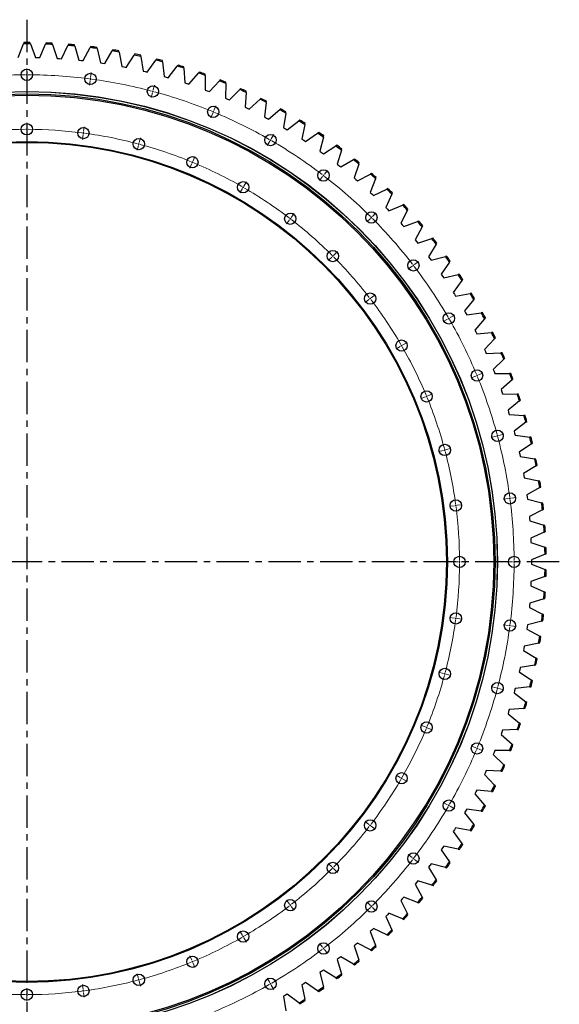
# Model space of a CAD drawing. Header units: millimetres. Extents: x -1931 to 17793, y -2289 to 13096.
# Tile 8 of 16: x 3224 to 5079, y 7996 to 11382. Entities that reach past the tile are written whole.
import ezdxf

# ---------------------------------------------------------------- set-up
doc = ezdxf.new("R2010")
doc.units = ezdxf.units.MM
doc.header["$LTSCALE"] = 50
doc.linetypes.add('CENTER', pattern=[10.16, 6.35, -1.27, 1.27, -1.27])

msp = doc.modelspace()

# ---------------------------------------------------------------- linework, layer by layer
at = {"linetype": 'CENTER', "ltscale": 0.35}
for p, q in [((3248.4, 11381.6), (3248.4, 7652.8)), ((5078.8, 9517.2), (1418, 9517.2))]:
    msp.add_line(p, q, dxfattribs=at)
at = {"color": 7, "linetype": 'Continuous', "lineweight": 25}
for p, q in [((3218.7, 11251.4), (3236.4, 11298.8)), ((3237.9, 11302.8), (3236.4, 11298.8)), ((3260.4, 11298.8), (3258.9, 11302.8)), ((3260.4, 11298.8), (3278.1, 11251.4)), ((3293.3, 11251.1), (3313, 11297.6)), ((3314.7, 11301.6), (3313, 11297.6)), ((3337.1, 11296.6), (3335.7, 11300.7)), ((3337.1, 11296.6), (3352.7, 11248.5)), ((3367.9, 11247.5), (3389.6, 11293.2)), ((3391.4, 11297.1), (3389.6, 11293.2)), ((3413.5, 11291.1), (3412.4, 11295.3)), ((3413.5, 11291.1), (3427.1, 11242.4)), ((3442.2, 11240.8), (3465.8, 11285.5)), ((3467.8, 11289.3), (3465.8, 11285.5)), ((3489.7, 11282.4), (3488.7, 11286.6)), ((3489.7, 11282.4), (3501.1, 11233.1)), ((3516.2, 11230.9), (3541.7, 11274.5)), ((3543.9, 11278.2), (3541.7, 11274.5)), ((3565.4, 11270.4), (3564.6, 11274.6)), ((3278.1, 11251.4), (3285.7, 11251.2)), ((3285.7, 11251.2), (3293.3, 11251.1)), ((3352.7, 11248.5), (3360.3, 11248)), ((3360.3, 11248), (3367.9, 11247.5)), ((3427.1, 11242.4), (3434.6, 11241.6)), ((3434.6, 11241.6), (3442.2, 11240.8)), ((3565.4, 11270.4), (3574.7, 11220.7)), ((3589.6, 11217.8), (3617.1, 11260.2)), ((3619.4, 11263.8), (3617.1, 11260.2)), ((3640.5, 11255.1), (3639.9, 11259.4)), ((3640.5, 11255.1), (3647.7, 11205.1)), ((3662.5, 11201.5), (3691.7, 11242.8)), ((3694.2, 11246.3), (3691.7, 11242.8)), ((3715, 11236.6), (3714.5, 11240.9)), ((3501.1, 11233.1), (3508.7, 11232)), ((3508.7, 11232), (3516.2, 11230.9)), ((3574.7, 11220.7), (3582.2, 11219.2)), ((3582.2, 11219.2), (3589.6, 11217.8)), ((3715, 11236.6), (3720, 11186.3)), ((3734.6, 11182.1), (3765.5, 11222.1)), ((3768.1, 11225.5), (3765.5, 11222.1)), ((3788.5, 11215), (3788.3, 11219.2)), ((3788.5, 11215), (3791.3, 11164.5)), ((3647.7, 11205.1), (3655.1, 11203.3)), ((3655.1, 11203.3), (3662.5, 11201.5)), ((3720, 11186.3), (3727.3, 11184.2)), ((3727.3, 11184.2), (3734.6, 11182.1)), ((3805.7, 11159.7), (3838.4, 11198.3)), ((3841.2, 11201.5), (3838.4, 11198.3)), ((3861, 11190.2), (3861, 11194.4)), ((3861, 11190.2), (3861.7, 11139.6)), ((3875.9, 11134.2), (3910.2, 11171.3)), ((3913.1, 11174.5), (3910.2, 11171.3)), ((3791.3, 11164.5), (3798.5, 11162.1)), ((3798.5, 11162.1), (3805.7, 11159.7)), ((3861.7, 11139.6), (3868.8, 11136.9)), ((3932.4, 11162.3), (3930.9, 11111.7)), ((3932.4, 11162.3), (3932.6, 11166.5)), ((3944.9, 11105.7), (3980.7, 11141.3)), ((3983.8, 11144.4), (3980.7, 11141.3)), ((3868.8, 11136.9), (3875.9, 11134.2)), ((3930.9, 11111.7), (3937.9, 11108.7)), ((3937.9, 11108.7), (3944.9, 11105.7)), ((4002.6, 11131.3), (3998.9, 11080.9)), ((4002.6, 11131.3), (4002.9, 11135.6)), ((4012.6, 11074.2), (4049.9, 11108.3)), ((4053.1, 11111.2), (4049.9, 11108.3)), ((3998.9, 11080.9), (4005.7, 11077.6)), ((4005.7, 11077.6), (4012.6, 11074.2)), ((4071.3, 11097.4), (4065.5, 11047.1)), ((4071.3, 11097.4), (4071.8, 11101.6)), ((4078.9, 11039.9), (4117.6, 11072.4)), ((4120.9, 11075.1), (4117.6, 11072.4)), ((4065.5, 11047.1), (4072.2, 11043.5)), ((4072.2, 11043.5), (4078.9, 11039.9)), ((4138.5, 11060.5), (4130.5, 11010.6)), ((4138.5, 11060.5), (4139.2, 11064.7)), ((4187.1, 11036.1), (4183.7, 11033.5)), ((4130.5, 11010.6), (4137.1, 11006.7)), ((4137.1, 11006.7), (4143.6, 11002.8)), ((4143.6, 11002.8), (4183.7, 11033.5)), ((4204.1, 11020.8), (4194, 10971.2)), ((4204.1, 11020.8), (4205, 11025)), ((4194, 10971.2), (4200.3, 10967.1)), ((4206.7, 10962.9), (4248.1, 10991.9)), ((4251.6, 10994.3), (4248.1, 10991.9)), ((4267.9, 10978.3), (4255.7, 10929.2)), ((4267.9, 10978.3), (4269, 10982.4)), ((4200.3, 10967.1), (4206.7, 10962.9)), ((4268, 10920.3), (4310.6, 10947.5)), ((4314.2, 10949.8), (4310.6, 10947.5)), ((4329.8, 10933), (4331, 10937.2)), ((4255.7, 10929.2), (4261.8, 10924.8)), ((4261.8, 10924.8), (4268, 10920.3)), ((4329.8, 10933), (4315.5, 10884.6)), ((4374.9, 10902.6), (4371.2, 10900.5)), ((4315.5, 10884.6), (4321.4, 10879.9)), ((4321.4, 10879.9), (4327.4, 10875.2)), ((4327.4, 10875.2), (4371.2, 10900.5)), ((4389.7, 10885.2), (4373.3, 10837.4)), ((4389.7, 10885.2), (4391.1, 10889.3)), ((4373.3, 10837.4), (4379.1, 10832.4)), ((4384.8, 10827.5), (4429.6, 10850.9)), ((4447.5, 10834.8), (4429.1, 10787.8)), ((4433.4, 10852.9), (4429.6, 10850.9)), ((4447.5, 10834.8), (4449.1, 10838.8)), ((4379.1, 10832.4), (4384.8, 10827.5)), ((4489.8, 10800.7), (4485.9, 10798.9)), ((4429.1, 10787.8), (4434.6, 10782.6)), ((4434.6, 10782.6), (4440.1, 10777.4)), ((4440.1, 10777.4), (4485.9, 10798.9)), ((4503.1, 10782), (4482.6, 10735.8)), ((4503.1, 10782), (4504.9, 10785.9)), ((4482.6, 10735.8), (4488, 10730.4)), ((4493.3, 10724.9), (4539.9, 10744.4)), ((4543.9, 10746.1), (4539.9, 10744.4)), ((4488, 10730.4), (4493.3, 10724.9)), ((4556.4, 10726.9), (4533.9, 10681.6)), ((4556.4, 10726.9), (4558.3, 10730.7)), ((4533.9, 10681.6), (4539, 10675.9)), ((4539, 10675.9), (4544.1, 10670.3)), ((4544.1, 10670.3), (4591.5, 10687.7)), ((4607.2, 10669.5), (4582.8, 10625.2)), ((4595.5, 10689.2), (4591.5, 10687.7)), ((4607.2, 10669.5), (4609.3, 10673.2)), ((4644.7, 10630.2), (4640.6, 10628.9)), ((4582.8, 10625.2), (4587.7, 10619.3)), ((4587.7, 10619.3), (4592.5, 10613.5)), ((4592.5, 10613.5), (4640.6, 10628.9)), ((4655.5, 10610), (4629.3, 10566.7)), ((4655.5, 10610), (4657.7, 10613.6)), ((4629.3, 10566.7), (4633.8, 10560.7)), ((4638.4, 10554.6), (4687.2, 10567.9)), ((4691.3, 10569.1), (4687.2, 10567.9)), ((4633.8, 10560.7), (4638.4, 10554.6)), ((4701.2, 10548.4), (4673.1, 10506.4)), ((4701.2, 10548.4), (4703.6, 10552)), ((4673.1, 10506.4), (4677.4, 10500.1)), ((4677.4, 10500.1), (4681.7, 10493.9)), ((4681.7, 10493.9), (4731, 10505.1)), ((4735.2, 10506), (4731, 10505.1)), ((4744.2, 10485), (4714.4, 10444.2)), ((4744.2, 10485), (4746.8, 10488.4)), ((4714.4, 10444.2), (4718.4, 10437.7)), ((4718.4, 10437.7), (4722.4, 10431.3)), ((4722.4, 10431.3), (4772.2, 10440.4)), ((4776.4, 10441.1), (4772.2, 10440.4)), ((4784.5, 10419.7), (4752.9, 10380.2)), ((4784.5, 10419.7), (4787.2, 10423)), ((4752.9, 10380.2), (4756.7, 10373.6)), ((4756.7, 10373.6), (4760.4, 10367)), ((4760.4, 10367), (4810.5, 10373.9)), ((4814.7, 10374.5), (4810.5, 10373.9)), ((4821.9, 10352.8), (4788.6, 10314.7)), ((4821.9, 10352.8), (4824.7, 10356)), ((4788.6, 10314.7), (4792.1, 10308)), ((4792.1, 10308), (4795.5, 10301.2)), ((4795.5, 10301.2), (4845.9, 10305.9)), ((4850.2, 10306.3), (4845.9, 10305.9)), ((4856.4, 10284.3), (4821.5, 10247.7)), ((4856.4, 10284.3), (4859.3, 10287.4)), ((4821.5, 10247.7), (4824.7, 10240.8)), ((4824.7, 10240.8), (4827.8, 10233.9)), ((4827.8, 10233.9), (4878.3, 10236.5)), ((4882.6, 10236.7), (4878.3, 10236.5)), ((4887.9, 10214.4), (4851.5, 10179.3)), ((4887.9, 10214.4), (4891, 10217.4)), ((4851.5, 10179.3), (4854.4, 10172.3)), ((4854.4, 10172.3), (4857.2, 10165.3)), ((4857.2, 10165.3), (4907.8, 10165.7)), ((4912.1, 10165.7), (4907.8, 10165.7)), ((4916.4, 10143.2), (4878.5, 10109.8)), ((4916.4, 10143.2), (4919.6, 10146.1)), ((4878.5, 10109.8), (4881.1, 10102.6)), ((4881.1, 10102.6), (4883.6, 10095.5)), ((4883.6, 10095.5), (4934.1, 10093.7)), ((4938.4, 10093.6), (4934.1, 10093.7)), ((4941.8, 10070.9), (4902.5, 10039.1)), ((4941.8, 10070.9), (4945.1, 10073.6)), ((4902.5, 10039.1), (4904.7, 10031.8)), ((4904.7, 10031.8), (4907, 10024.6)), ((4907, 10024.6), (4957.4, 10020.6)), ((4961.7, 10020.3), (4957.4, 10020.6)), ((4964, 9997.5), (4923.4, 9967.4)), ((4964, 9997.5), (4967.5, 10000.1)), ((4923.4, 9967.4), (4925.3, 9960.1)), ((4925.3, 9960.1), (4927.3, 9952.8)), ((4927.3, 9952.8), (4977.5, 9946.7)), ((4983.1, 9923.3), (4941.2, 9895)), ((4981.7, 9946.1), (4977.5, 9946.7)), ((4983.1, 9923.3), (4986.7, 9925.7)), ((4941.2, 9895), (4942.8, 9887.5)), ((4942.8, 9887.5), (4944.4, 9880.1)), ((4944.4, 9880.1), (4994.3, 9871.9)), ((4998.6, 9871.2), (4994.3, 9871.9)), ((4999, 9848.3), (4955.9, 9821.8)), ((4955.9, 9821.8), (4957.2, 9814.3)), ((4999, 9848.3), (5002.6, 9850.5)), ((4957.2, 9814.3), (4958.5, 9806.8)), ((4958.5, 9806.8), (5008, 9796.4)), ((5012.2, 9795.5), (5008, 9796.4)), ((5011.6, 9772.7), (4967.4, 9748)), ((5011.6, 9772.7), (5015.3, 9774.7)), ((4967.4, 9748), (4968.4, 9740.5)), ((4968.4, 9740.5), (4969.4, 9733)), ((4969.4, 9733), (5018.4, 9720.5)), ((5022.5, 9719.4), (5018.4, 9720.5)), ((5020.9, 9696.6), (4975.8, 9673.9)), ((5020.9, 9696.6), (5024.8, 9698.5)), ((4975.8, 9673.9), (4976.4, 9666.3)), ((4976.4, 9666.3), (4977.1, 9658.7)), ((4977.1, 9658.7), (5025.5, 9644.1)), ((5027, 9620.1), (4980.9, 9599.4)), ((5029.6, 9642.9), (5025.5, 9644.1)), ((5027, 9620.1), (5030.9, 9621.9)), ((4980.9, 9599.4), (4981.2, 9591.8)), ((4981.2, 9591.8), (4981.5, 9584.2)), ((4981.5, 9584.2), (5029.3, 9567.6)), ((5033.3, 9566.2), (5029.3, 9567.6)), ((5029.8, 9543.5), (4982.8, 9524.8)), ((4982.8, 9524.8), (4982.8, 9517.2)), ((4982.8, 9517.2), (4982.8, 9509.6)), ((5029.8, 9543.5), (5033.8, 9545.1)), ((4982.8, 9509.6), (5029.8, 9490.9)), ((5033.8, 9489.3), (5029.8, 9490.9)), ((4981.5, 9450.2), (4981.2, 9442.6)), ((5029.3, 9466.9), (4981.5, 9450.2)), ((5029.3, 9466.9), (5033.3, 9468.3)), ((4981.2, 9442.6), (4980.9, 9435)), ((4980.9, 9435), (5027, 9414.3)), ((5030.9, 9412.5), (5027, 9414.3)), ((5025.5, 9390.3), (4977.1, 9375.7)), ((5025.5, 9390.3), (5029.6, 9391.5)), ((4976.4, 9368.1), (4975.8, 9360.5)), ((4975.8, 9360.5), (5020.9, 9337.9)), ((4977.1, 9375.7), (4976.4, 9368.1)), ((5018.4, 9313.9), (4969.4, 9301.4)), ((5018.4, 9313.9), (5022.5, 9315)), ((5024.8, 9335.9), (5020.9, 9337.9)), ((4968.4, 9293.9), (4967.4, 9286.4)), ((4967.4, 9286.4), (5011.6, 9261.8)), ((4969.4, 9301.4), (4968.4, 9293.9)), ((5015.3, 9259.7), (5011.6, 9261.8)), ((4957.2, 9220.1), (4955.9, 9212.6)), ((4955.9, 9212.6), (4999, 9186.1)), ((4958.5, 9227.6), (4957.2, 9220.1)), ((5008, 9238), (4958.5, 9227.6)), ((5008, 9238), (5012.2, 9238.9)), ((5002.6, 9183.9), (4999, 9186.1)), ((4942.8, 9146.9), (4941.2, 9139.5)), ((4944.4, 9154.3), (4942.8, 9146.9)), ((4994.3, 9162.5), (4944.4, 9154.3)), ((4994.3, 9162.5), (4998.6, 9163.2)), ((4941.2, 9139.5), (4983.1, 9111.1)), ((4986.7, 9108.7), (4983.1, 9111.1)), ((4925.3, 9074.3), (4923.4, 9067)), ((4927.3, 9081.7), (4925.3, 9074.3)), ((4977.5, 9087.8), (4927.3, 9081.7)), ((4977.5, 9087.8), (4981.7, 9088.3)), ((4923.4, 9067), (4964, 9036.9)), ((4907, 9009.8), (4904.7, 9002.6)), ((4957.4, 9013.8), (4907, 9009.8)), ((4957.4, 9013.8), (4961.7, 9014.1)), ((4967.5, 9034.3), (4964, 9036.9)), ((4904.7, 9002.6), (4902.5, 8995.3)), ((4902.5, 8995.3), (4941.8, 8963.5)), ((4883.6, 8939), (4881.1, 8931.8)), ((4934.1, 8940.7), (4883.6, 8939)), ((4934.1, 8940.7), (4938.4, 8940.9)), ((4945.1, 8960.8), (4941.8, 8963.5)), ((4881.1, 8931.8), (4878.5, 8924.6)), ((4878.5, 8924.6), (4916.4, 8891.2)), ((4919.6, 8888.3), (4916.4, 8891.2)), ((4854.4, 8862.1), (4851.5, 8855.1)), ((4851.5, 8855.1), (4887.9, 8820)), ((4857.2, 8869.1), (4854.4, 8862.1)), ((4907.8, 8868.7), (4857.2, 8869.1)), ((4907.8, 8868.7), (4912.1, 8868.7)), ((4891, 8817), (4887.9, 8820)), ((4824.7, 8793.6), (4821.5, 8786.7)), ((4821.5, 8786.7), (4856.4, 8750.1)), ((4827.8, 8800.5), (4824.7, 8793.6)), ((4878.3, 8797.9), (4827.8, 8800.5)), ((4878.3, 8797.9), (4882.6, 8797.7)), ((4859.3, 8747), (4856.4, 8750.1)), ((4792.1, 8726.5), (4788.6, 8719.7)), ((4788.6, 8719.7), (4821.9, 8681.6)), ((4795.5, 8733.2), (4792.1, 8726.5)), ((4845.9, 8728.5), (4795.5, 8733.2)), ((4845.9, 8728.5), (4850.2, 8728.1)), ((4760.4, 8667.4), (4756.7, 8660.8)), ((4810.5, 8660.5), (4760.4, 8667.4)), ((4824.7, 8678.4), (4821.9, 8681.6)), ((4756.7, 8660.8), (4752.9, 8654.2)), ((4752.9, 8654.2), (4784.5, 8614.7)), ((4810.5, 8660.5), (4814.7, 8659.9)), ((4722.4, 8603.1), (4718.4, 8596.7)), ((4772.2, 8594.1), (4722.4, 8603.1)), ((4787.2, 8611.4), (4784.5, 8614.7)), ((4718.4, 8596.7), (4714.4, 8590.3)), ((4714.4, 8590.3), (4744.2, 8549.5)), ((4772.2, 8594.1), (4776.4, 8593.3)), ((4677.4, 8534.3), (4673.1, 8528)), ((4681.7, 8540.6), (4677.4, 8534.3)), ((4731, 8529.4), (4681.7, 8540.6)), ((4746.8, 8546), (4744.2, 8549.5)), ((4673.1, 8528), (4701.2, 8486)), ((4731, 8529.4), (4735.2, 8528.4)), ((4633.8, 8473.7), (4629.3, 8467.7)), ((4629.3, 8467.7), (4655.5, 8424.5)), ((4638.4, 8479.8), (4633.8, 8473.7)), ((4687.2, 8466.5), (4638.4, 8479.8)), ((4687.2, 8466.5), (4691.3, 8465.4)), ((4703.6, 8482.4), (4701.2, 8486)), ((4587.7, 8415.1), (4582.8, 8409.2)), ((4582.8, 8409.2), (4607.2, 8364.9)), ((4592.5, 8421), (4587.7, 8415.1)), ((4640.6, 8405.6), (4592.5, 8421)), ((4640.6, 8405.6), (4644.7, 8404.3)), ((4657.7, 8420.8), (4655.5, 8424.5)), ((4544.1, 8364.2), (4539, 8358.5)), ((4591.5, 8346.7), (4544.1, 8364.2)), ((4609.3, 8361.2), (4607.2, 8364.9)), ((4539, 8358.5), (4533.9, 8352.8)), ((4533.9, 8352.8), (4556.4, 8307.5)), ((4591.5, 8346.7), (4595.5, 8345.2)), ((4488, 8304), (4482.6, 8298.6)), ((4482.6, 8298.6), (4503.1, 8252.4)), ((4493.3, 8309.5), (4488, 8304)), ((4539.9, 8290), (4493.3, 8309.5)), ((4558.3, 8303.7), (4556.4, 8307.5)), ((4539.9, 8290), (4543.9, 8288.3)), ((4434.6, 8251.8), (4429.1, 8246.6)), ((4429.1, 8246.6), (4447.5, 8199.6)), ((4440.1, 8257), (4434.6, 8251.8)), ((4485.9, 8235.6), (4440.1, 8257)), ((4485.9, 8235.6), (4489.8, 8233.7)), ((4504.9, 8248.5), (4503.1, 8252.4)), ((4379.1, 8202), (4373.3, 8197)), ((4373.3, 8197), (4389.7, 8149.2)), ((4384.8, 8206.9), (4379.1, 8202)), ((4429.6, 8183.5), (4384.8, 8206.9)), ((4449.1, 8195.6), (4447.5, 8199.6)), ((4327.4, 8159.3), (4321.4, 8154.5)), ((4371.2, 8133.9), (4327.4, 8159.3)), ((4429.6, 8183.5), (4433.4, 8181.5)), ((4321.4, 8154.5), (4315.5, 8149.9)), ((4315.5, 8149.9), (4329.8, 8101.4)), ((4371.2, 8133.9), (4374.9, 8131.8)), ((4391.1, 8145.2), (4389.7, 8149.2)), ((4261.8, 8109.6), (4255.7, 8105.2)), ((4255.7, 8105.2), (4267.9, 8056.2)), ((4268, 8114.1), (4261.8, 8109.6)), ((4310.6, 8086.9), (4268, 8114.1)), ((4331, 8097.3), (4329.8, 8101.4)), ((4200.3, 8067.3), (4194, 8063.2)), ((4194, 8063.2), (4204.1, 8013.6)), ((4206.7, 8071.5), (4200.3, 8067.3)), ((4248.1, 8042.5), (4206.7, 8071.5)), ((4310.6, 8086.9), (4314.2, 8084.6)), ((4137.1, 8027.7), (4130.5, 8023.9)), ((4130.5, 8023.9), (4138.5, 7973.9)), ((4143.6, 8031.6), (4137.1, 8027.7)), ((4183.7, 8000.9), (4143.6, 8031.6)), ((4248.1, 8042.5), (4251.6, 8040.1)), ((4269, 8052), (4267.9, 8056.2)), ((4183.7, 8000.9), (4187.1, 7998.3)), ((4205, 8009.5), (4204.1, 8013.6))]:
    msp.add_line(p, q, dxfattribs=at)
at = {"color": 0, "linetype": 'Continuous', "lineweight": 18}
for p, q in [((3248.4, 11197.2), (3248.4, 11214.2)), ((3248.4, 11192.2), (3248.4, 11194.7)), ((3248.4, 11192.2), (3248.4, 11189.7)), ((3248.4, 11187.2), (3248.4, 11170.2)), ((3466.4, 11172.9), (3464.2, 11156.1)), ((3467, 11177.9), (3466.7, 11175.4)), ((3467, 11177.9), (3467.4, 11180.4)), ((3467.7, 11182.8), (3469.9, 11199.7)), ((3681.9, 11135.1), (3682.6, 11137.5)), ((3683.2, 11140), (3687.6, 11156.4)), ((3680.6, 11130.3), (3676.2, 11113.9)), ((3681.9, 11135.1), (3681.3, 11132.7)), ((3891.3, 11069.3), (3897.8, 11085)), ((3887.5, 11060.1), (3881, 11044.4)), ((3889.4, 11064.7), (3888.4, 11062.4)), ((3889.4, 11064.7), (3890.3, 11067)), ((3248.4, 11009.7), (3248.4, 11026.7)), ((3248.4, 11004.7), (3248.4, 11007.2)), ((3248.4, 11004.7), (3248.4, 11002.2)), ((3443.2, 10996.9), (3445.4, 11013.8)), ((3248.4, 10999.7), (3248.4, 10982.7)), ((3441.9, 10987), (3439.7, 10970.2)), ((3442.6, 10992), (3442.2, 10989.5)), ((3442.6, 10992), (3442.9, 10994.5)), ((3634.7, 10958.9), (3639.1, 10975.3)), ((4085.9, 10967.8), (4087.1, 10970)), ((4088.4, 10972.1), (4096.9, 10986.9)), ((3632.1, 10949.2), (3627.7, 10932.8)), ((3633.4, 10954), (3632.7, 10951.6)), ((3633.4, 10954), (3634, 10956.4)), ((4083.4, 10963.5), (4074.9, 10948.7)), ((4085.9, 10967.8), (4084.6, 10965.6)), ((3819.6, 10896.1), (3826.1, 10911.8)), ((3815.7, 10886.9), (3809.2, 10871.2)), ((3817.6, 10891.5), (3816.7, 10889.2)), ((3817.6, 10891.5), (3818.6, 10893.8)), ((4265, 10842.1), (4254.7, 10828.6)), ((4268.1, 10846.1), (4266.6, 10844.1)), ((4268.1, 10846.1), (4269.6, 10848.1)), ((4271.1, 10850), (4281.5, 10863.5)), ((3989.6, 10801.1), (3981.1, 10786.4)), ((3992.1, 10805.4), (3990.9, 10803.3)), ((3992.1, 10805.4), (3993.4, 10807.6)), ((3994.6, 10809.8), (4003.1, 10824.5)), ((4153.9, 10697.3), (4155.5, 10699.3)), ((4157, 10701.3), (4167.3, 10714.8)), ((4429.3, 10698.1), (4417.2, 10686.1)), ((4432.8, 10701.6), (4431, 10699.8)), ((4432.8, 10701.6), (4434.6, 10703.4)), ((4436.3, 10705.1), (4448.4, 10717.2)), ((4150.9, 10693.4), (4140.5, 10679.9)), ((4153.9, 10697.3), (4152.4, 10695.3)), ((4296.7, 10565.5), (4284.7, 10553.5)), ((4300.2, 10569), (4298.5, 10567.3)), ((4300.2, 10569), (4302, 10570.8)), ((4303.8, 10572.6), (4315.8, 10584.6)), ((4573.3, 10533.8), (4559.8, 10523.5)), ((4577.3, 10536.9), (4575.3, 10535.4)), ((4577.3, 10536.9), (4579.2, 10538.4)), ((4581.2, 10539.9), (4594.7, 10550.3)), ((4432.5, 10425.8), (4446, 10436.1)), ((4424.5, 10419.7), (4411.1, 10409.3)), ((4428.5, 10422.7), (4426.5, 10421.2)), ((4428.5, 10422.7), (4430.5, 10424.3)), ((4703.3, 10357.2), (4718, 10365.7)), ((4694.7, 10352.2), (4679.9, 10343.7)), ((4699, 10354.7), (4696.8, 10353.5)), ((4699, 10354.7), (4701.2, 10356)), ((4532.3, 10258.5), (4517.6, 10250)), ((4536.6, 10261), (4534.4, 10259.7)), ((4536.6, 10261), (4538.8, 10262.2)), ((4540.9, 10263.5), (4555.7, 10272)), ((4791.3, 10156.3), (4775.6, 10149.8)), ((4795.9, 10158.2), (4793.6, 10157.2)), ((4795.9, 10158.2), (4798.2, 10159.2)), ((4800.5, 10160.1), (4816.2, 10166.6)), ((4627.3, 10088.4), (4643, 10094.9)), ((4618, 10084.5), (4602.3, 10078)), ((4622.7, 10086.4), (4620.4, 10085.5)), ((4622.7, 10086.4), (4625, 10087.4)), ((4871.2, 9952), (4887.6, 9956.4)), ((4861.5, 9949.4), (4845.1, 9945)), ((4866.3, 9950.7), (4863.9, 9950.1)), ((4866.3, 9950.7), (4868.7, 9951.4)), ((4680.4, 9900.9), (4664, 9896.5)), ((4685.2, 9902.2), (4682.8, 9901.6)), ((4685.2, 9902.2), (4687.6, 9902.8)), ((4690, 9903.5), (4706.5, 9907.9)), ((4904.1, 9735.2), (4887.3, 9733)), ((4909.1, 9735.8), (4906.6, 9735.5)), ((4909.1, 9735.8), (4911.5, 9736.2)), ((4914, 9736.5), (4930.9, 9738.7)), ((4718.2, 9710.7), (4701.4, 9708.5)), ((4723.2, 9711.4), (4720.7, 9711)), ((4723.2, 9711.4), (4725.7, 9711.7)), ((4728.1, 9712), (4745, 9714.2)), ((4730.9, 9517.2), (4713.9, 9517.2)), ((4735.9, 9517.2), (4733.4, 9517.2)), ((4735.9, 9517.2), (4738.4, 9517.2)), ((4740.9, 9517.2), (4757.9, 9517.2)), ((4918.4, 9517.2), (4901.4, 9517.2)), ((4923.4, 9517.2), (4920.9, 9517.2)), ((4923.4, 9517.2), (4925.9, 9517.2)), ((4928.4, 9517.2), (4945.4, 9517.2)), ((4718.2, 9323.7), (4701.4, 9325.9)), ((4723.2, 9323.1), (4720.7, 9323.4)), ((4723.2, 9323.1), (4725.7, 9322.7)), ((4728.1, 9322.4), (4745, 9320.2)), ((4904.1, 9299.2), (4887.3, 9301.4)), ((4909.1, 9298.6), (4906.6, 9298.9)), ((4909.1, 9298.6), (4911.5, 9298.3)), ((4914, 9297.9), (4930.9, 9295.7)), ((4680.4, 9133.5), (4664, 9137.9)), ((4685.2, 9132.2), (4682.8, 9132.9)), ((4685.2, 9132.2), (4687.6, 9131.6)), ((4690, 9130.9), (4706.5, 9126.5)), ((4861.5, 9085), (4845.1, 9089.4)), ((4866.3, 9083.7), (4863.9, 9084.3)), ((4866.3, 9083.7), (4868.7, 9083)), ((4871.2, 9082.4), (4887.6, 9078)), ((4618, 8949.9), (4602.3, 8956.4)), ((4622.7, 8948), (4620.4, 8948.9)), ((4622.7, 8948), (4625, 8947)), ((4627.3, 8946.1), (4643, 8939.5)), ((4791.3, 8878.1), (4775.6, 8884.6)), ((4795.9, 8876.2), (4793.6, 8877.2)), ((4795.9, 8876.2), (4798.2, 8875.3)), ((4800.5, 8874.3), (4816.2, 8867.8)), ((4532.3, 8776), (4517.6, 8784.5)), ((4536.6, 8773.5), (4534.4, 8774.7)), ((4536.6, 8773.5), (4538.8, 8772.2)), ((4540.9, 8771), (4555.7, 8762.5)), ((4694.7, 8682.2), (4679.9, 8690.7)), ((4699, 8679.7), (4696.8, 8681)), ((4699, 8679.7), (4701.2, 8678.5)), ((4703.3, 8677.2), (4718, 8668.7)), ((4424.5, 8614.7), (4411.1, 8625.1)), ((4428.5, 8611.7), (4426.5, 8613.2)), ((4428.5, 8611.7), (4430.5, 8610.2)), ((4432.5, 8608.6), (4446, 8598.3)), ((4573.3, 8500.6), (4559.8, 8510.9)), ((4577.3, 8497.5), (4575.3, 8499.1)), ((4577.3, 8497.5), (4579.2, 8496)), ((4296.7, 8468.9), (4284.7, 8480.9)), ((4300.2, 8465.4), (4298.5, 8467.2)), ((4300.2, 8465.4), (4302, 8463.6)), ((4581.2, 8494.5), (4594.7, 8484.1)), ((4303.8, 8461.9), (4315.8, 8449.8)), ((4150.9, 8341.1), (4140.5, 8354.5)), ((4153.9, 8337.1), (4152.4, 8339.1)), ((4153.9, 8337.1), (4155.5, 8335.1)), ((4157, 8333.1), (4167.3, 8319.6)), ((4429.3, 8336.3), (4417.2, 8348.4)), ((4432.8, 8332.8), (4431, 8334.6)), ((4432.8, 8332.8), (4434.6, 8331)), ((4436.3, 8329.3), (4448.4, 8317.2)), ((3989.6, 8233.3), (3981.1, 8248)), ((3992.1, 8229), (3990.9, 8231.2)), ((3992.1, 8229), (3993.4, 8226.8)), ((3994.6, 8224.7), (4003.1, 8209.9)), ((4265, 8192.3), (4254.7, 8205.8)), ((3815.7, 8147.6), (3809.2, 8163.3)), ((4268.1, 8188.3), (4266.6, 8190.3)), ((4268.1, 8188.3), (4269.6, 8186.4)), ((4271.1, 8184.4), (4281.5, 8170.9)), ((3817.6, 8142.9), (3816.7, 8145.2)), ((3817.6, 8142.9), (3818.6, 8140.6)), ((3819.6, 8138.3), (3826.1, 8122.6)), ((3632.1, 8085.2), (3627.7, 8101.6)), ((3441.9, 8047.4), (3439.7, 8064.2)), ((3633.4, 8080.4), (3632.7, 8082.8)), ((3633.4, 8080.4), (3634, 8078)), ((3634.7, 8075.6), (3639.1, 8059.1)), ((4083.4, 8070.9), (4074.9, 8085.7)), ((4085.9, 8066.6), (4084.6, 8068.8)), ((4085.9, 8066.6), (4087.1, 8064.5)), ((4088.4, 8062.3), (4096.9, 8047.6)), ((3248.4, 8034.7), (3248.4, 8051.7)), ((3248.4, 8029.7), (3248.4, 8032.2)), ((3248.4, 8029.7), (3248.4, 8027.2)), ((3248.4, 8024.7), (3248.4, 8007.7)), ((3442.6, 8042.4), (3442.2, 8044.9)), ((3442.6, 8042.4), (3442.9, 8040)), ((3443.2, 8037.5), (3445.4, 8020.6))]:
    msp.add_line(p, q, dxfattribs=at)
at = {"color": 7, "linetype": 'Continuous', "lineweight": 25}
for centre, radius in [((3248.4, 11192.2), 19.5), ((3467, 11177.9), 19.5), ((3681.9, 11135.1), 19.5), ((3248.4, 9517.2), 1617.5), ((3248.4, 9517.2), 1617.2), ((3248.4, 9517.2), 1609.5), ((3248.4, 9517.2), 1605), ((3889.4, 11064.7), 19.5), ((3248.4, 11004.7), 19.5), ((3442.6, 10992), 19.5), ((3633.4, 10954), 19.5), ((4085.9, 10967.8), 19.5), ((3248.4, 9517.2), 1445.5), ((3248.4, 9517.2), 1442.5), ((3817.6, 10891.5), 19.5), ((4268.1, 10846.1), 19.5), ((3992.1, 10805.4), 19.5), ((4153.9, 10697.3), 19.5), ((4432.8, 10701.6), 19.5), ((4300.2, 10569), 19.5), ((4577.3, 10536.9), 19.5), ((4428.5, 10422.7), 19.5), ((4699, 10354.7), 19.5), ((4536.6, 10261), 19.5), ((4795.9, 10158.2), 19.5), ((4622.7, 10086.4), 19.5), ((4866.3, 9950.7), 19.5), ((4685.2, 9902.2), 19.5), ((4909.1, 9735.8), 19.5), ((4723.2, 9711.4), 19.5), ((4735.9, 9517.2), 19.5), ((4923.4, 9517.2), 19.5), ((4723.2, 9323.1), 19.5), ((4909.1, 9298.6), 19.5), ((4685.2, 9132.2), 19.5), ((4866.3, 9083.7), 19.5), ((4622.7, 8948), 19.5), ((4795.9, 8876.2), 19.5), ((4536.6, 8773.5), 19.5), ((4699, 8679.7), 19.5), ((4428.5, 8611.7), 19.5), ((4577.3, 8497.5), 19.5), ((4300.2, 8465.4), 19.5), ((4153.9, 8337.1), 19.5), ((4432.8, 8332.8), 19.5), ((3992.1, 8229), 19.5), ((4268.1, 8188.3), 19.5), ((3817.6, 8142.9), 19.5), ((3633.4, 8080.4), 19.5), ((3442.6, 8042.4), 19.5), ((4085.9, 8066.6), 19.5), ((3248.4, 8029.7), 19.5)]:
    msp.add_circle(centre, radius, dxfattribs=at)
for radius, start, end in [(1781.6, 89.6133, 90.3867), (1785.6, 89.6622, 90.3378), (1781.6, 87.1475, 87.921), (1785.6, 87.1965, 87.872), (1781.6, 84.6818, 85.4552), (1785.6, 84.7307, 85.4063), (1781.6, 82.216, 82.9894), (1785.6, 82.265, 82.9405), (1781.6, 79.7503, 80.5237), (1785.6, 79.7992, 80.4748), (1781.6, 77.2845, 78.0579), (1785.6, 77.3335, 78.009), (1781.6, 74.8188, 75.5922), (1785.6, 74.8677, 75.5433), (1781.6, 72.353, 73.1264), (1785.6, 72.402, 73.0775), (1781.6, 69.8873, 70.6607), (1785.6, 69.9362, 70.6117), (1781.6, 67.4215, 68.1949), (1785.6, 67.4704, 68.146), (1781.6, 64.9558, 65.7292), (1785.6, 65.0047, 65.6802), (1781.6, 62.49, 63.2634), (1785.6, 62.5389, 63.2145), (1781.6, 60.0243, 60.7977), (1785.6, 60.0732, 60.7487), (1785.6, 57.6074, 58.283), (1781.6, 57.5585, 58.3319), (1781.6, 55.0927, 55.8662), (1785.6, 55.1417, 55.8172), (1781.6, 52.627, 53.4004), (1785.6, 52.6759, 53.3515), (1785.6, 50.2102, 50.8857), (1781.6, 50.1612, 50.9347), (1781.6, 47.6955, 48.4689), (1785.6, 47.7444, 48.42), (1785.6, 45.2787, 45.9542), (1781.6, 45.2297, 46.0031), (1781.6, 42.764, 43.5374), (1785.6, 42.8129, 43.4885), (1781.6, 40.2982, 41.0716), (1785.6, 40.3472, 41.0227), (1785.6, 37.8814, 38.557), (1781.6, 37.8325, 38.6059), (1781.6, 35.3667, 36.1401), (1785.6, 35.4157, 36.0912), (1781.6, 32.901, 33.6744), (1785.6, 32.9499, 33.6254), (1781.6, 30.4352, 31.2086), (1785.6, 30.4841, 31.1597), (1781.6, 27.9695, 28.7429), (1785.6, 28.0184, 28.6939), (1781.6, 25.5037, 26.2771), (1785.6, 25.5526, 26.2282), (1781.6, 23.0379, 23.8114), (1785.6, 23.0869, 23.7624), (1781.6, 20.5722, 21.3456), (1785.6, 20.6211, 21.2967), (1781.6, 18.1064, 18.8799), (1785.6, 18.1554, 18.8309), (1781.6, 15.6407, 16.4141), (1785.6, 15.6896, 16.3652), (1781.6, 13.1749, 13.9484), (1785.6, 13.2239, 13.8994), (1781.6, 10.7092, 11.4826), (1785.6, 10.7581, 11.4337), (1781.6, 8.2434, 9.0168), (1785.6, 8.2924, 8.9679), (1781.6, 5.7777, 6.5511), (1785.6, 5.8266, 6.5022), (1781.6, 3.3119, 4.0853), (1785.6, 3.3609, 4.0364), (1781.6, 0.8462, 1.6196), (1785.6, 0.8951, 1.5706), (1781.6, 358.3804, 359.1538), (1785.6, 358.4294, 359.1049), (1781.6, 355.9147, 356.6881), (1785.6, 355.9636, 356.6391), (1781.6, 353.4489, 354.2223), (1785.6, 353.4978, 354.1734), (1781.6, 350.9832, 351.7566), (1785.6, 351.0321, 351.7076), (1781.6, 348.5174, 349.2908), (1785.6, 348.5663, 349.2419), (1781.6, 346.0516, 346.8251), (1785.6, 346.1006, 346.7761), (1781.6, 343.5859, 344.3593), (1785.6, 343.6348, 344.3104), (1781.6, 341.1201, 341.8936), (1785.6, 341.1691, 341.8446), (1781.6, 338.6544, 339.4278), (1785.6, 338.7033, 339.3789), (1781.6, 336.1886, 336.9621), (1785.6, 336.2376, 336.9131), (1781.6, 333.7229, 334.4963), (1785.6, 333.7718, 334.4474), (1781.6, 331.2571, 332.0305), (1785.6, 331.3061, 331.9816), (1781.6, 328.7914, 329.5648), (1785.6, 328.8403, 329.5159), (1781.6, 326.3256, 327.099), (1785.6, 326.3746, 327.0501), (1781.6, 323.8599, 324.6333), (1785.6, 323.9088, 324.5843), (1781.6, 321.3941, 322.1675), (1785.6, 321.443, 322.1186), (1781.6, 318.9284, 319.7018), (1785.6, 318.9773, 319.6528), (1781.6, 316.4626, 317.236), (1785.6, 316.5115, 317.1871), (1781.6, 313.9969, 314.7703), (1785.6, 314.0458, 314.7213), (1781.6, 311.5311, 312.3045), (1785.6, 311.58, 312.2556), (1781.6, 309.0653, 309.8388), (1785.6, 309.1143, 309.7898), (1781.6, 306.5996, 307.373), (1785.6, 306.6485, 307.3241), (1781.6, 304.1338, 304.9073), (1785.6, 304.1828, 304.8583), (1781.6, 301.6681, 302.4415), (1785.6, 301.717, 302.3926)]:
    msp.add_arc((3248.4, 9517.2), radius, start, end, dxfattribs=at)
at = {"color": 0, "linetype": 'Continuous', "lineweight": 18}
for radius, start, end in [(1675, 90.171, 97.329), (1675, 90, 90.0855), (1675, 89.9145, 90), (1675, 82.671, 89.829), (1675, 82.5, 82.5855), (1675, 82.4145, 82.5), (1675, 75.171, 82.329), (1675, 75, 75.0855), (1675, 74.9145, 75), (1675, 67.671, 74.829), (1675, 67.5, 67.5855), (1675, 67.4145, 67.5), (1675, 60.171, 67.329), (1487.5, 90.1926, 97.3074), (1487.5, 90, 90.0963), (1487.5, 89.9037, 90), (1487.5, 82.6926, 89.8074), (1487.5, 82.5, 82.5963), (1487.5, 82.4037, 82.5), (1487.5, 75.1926, 82.3074), (1675, 60, 60.0855), (1487.5, 75, 75.0963), (1487.5, 74.9037, 75), (1487.5, 67.6926, 74.8074), (1675, 59.9145, 60), (1675, 52.671, 59.829), (1487.5, 67.5, 67.5963), (1487.5, 67.4037, 67.5), (1487.5, 60.1926, 67.3074), (1675, 52.5, 52.5855), (1675, 52.4145, 52.5), (1675, 45.171, 52.329), (1487.5, 60, 60.0963), (1487.5, 59.9037, 60), (1487.5, 52.6926, 59.8074), (1487.5, 52.5, 52.5963), (1675, 45, 45.0855), (1675, 44.9145, 45), (1675, 37.671, 44.829), (1487.5, 52.4037, 52.5), (1487.5, 45.1926, 52.3074), (1487.5, 45, 45.0963), (1487.5, 44.9037, 45), (1487.5, 37.6926, 44.8074), (1675, 37.5, 37.5855), (1675, 37.4145, 37.5), (1675, 30.171, 37.329), (1487.5, 37.5, 37.5963), (1487.5, 37.4037, 37.5), (1487.5, 30.1926, 37.3074), (1675, 30, 30.0855), (1675, 29.9145, 30), (1675, 22.671, 29.829), (1487.5, 30, 30.0963), (1487.5, 29.9037, 30), (1487.5, 22.6926, 29.8074), (1675, 22.5, 22.5855), (1675, 22.4145, 22.5), (1675, 15.171, 22.329), (1487.5, 22.5, 22.5963), (1487.5, 22.4037, 22.5), (1487.5, 15.1926, 22.3074), (1675, 15, 15.0855), (1675, 14.9145, 15), (1675, 7.671, 14.829), (1487.5, 15, 15.0963), (1487.5, 14.9037, 15), (1487.5, 7.6926, 14.8074), (1675, 7.5, 7.5855), (1675, 7.4145, 7.5), (1675, 0.171, 7.329), (1487.5, 7.5, 7.5963), (1487.5, 7.4037, 7.5), (1487.5, 0.1926, 7.3074), (1487.5, 0, 0.0963), (1487.5, 359.9037, 0), (1675, 0, 0.0855), (1675, 359.9145, 0), (1487.5, 352.6926, 359.8074), (1675, 352.671, 359.829), (1487.5, 345.1926, 352.3074), (1487.5, 352.4037, 352.5), (1487.5, 352.5, 352.5963), (1675, 345.171, 352.329), (1675, 352.4145, 352.5), (1675, 352.5, 352.5855), (1487.5, 337.6926, 344.8074), (1487.5, 344.9037, 345), (1487.5, 345, 345.0963), (1675, 337.671, 344.829), (1675, 344.9145, 345), (1675, 345, 345.0855), (1487.5, 330.1926, 337.3074), (1487.5, 337.4037, 337.5), (1487.5, 337.5, 337.5963), (1675, 330.171, 337.329), (1675, 337.4145, 337.5), (1675, 337.5, 337.5855), (1487.5, 322.6926, 329.8074), (1487.5, 329.9037, 330), (1487.5, 330, 330.0963), (1675, 322.671, 329.829), (1675, 329.9145, 330), (1675, 330, 330.0855), (1487.5, 315.1926, 322.3074), (1487.5, 322.4037, 322.5), (1487.5, 322.5, 322.5963), (1675, 322.4145, 322.5), (1675, 322.5, 322.5855), (1487.5, 314.9037, 315), (1487.5, 315, 315.0963), (1675, 315.171, 322.329), (1487.5, 307.6926, 314.8074), (1487.5, 300.1926, 307.3074), (1487.5, 307.4037, 307.5), (1487.5, 307.5, 307.5963), (1675, 307.671, 314.829), (1675, 314.9145, 315), (1675, 315, 315.0855), (1487.5, 292.6926, 299.8074), (1487.5, 299.9037, 300), (1487.5, 300, 300.0963), (1675, 300.171, 307.329), (1675, 307.4145, 307.5), (1675, 307.5, 307.5855), (1487.5, 285.1926, 292.3074), (1487.5, 292.4037, 292.5), (1487.5, 292.5, 292.5963), (1487.5, 277.6926, 284.8074), (1487.5, 284.9037, 285), (1487.5, 285, 285.0963), (1675, 292.671, 299.829), (1675, 299.9145, 300), (1675, 300, 300.0855), (1487.5, 262.6926, 269.8074), (1487.5, 269.9037, 270), (1487.5, 270, 270.0963), (1487.5, 270.1926, 277.3074), (1487.5, 277.4037, 277.5), (1487.5, 277.5, 277.5963)]:
    msp.add_arc((3248.4, 9517.2), radius, start, end, dxfattribs=at)

doc.saveas('drawing.dxf')
